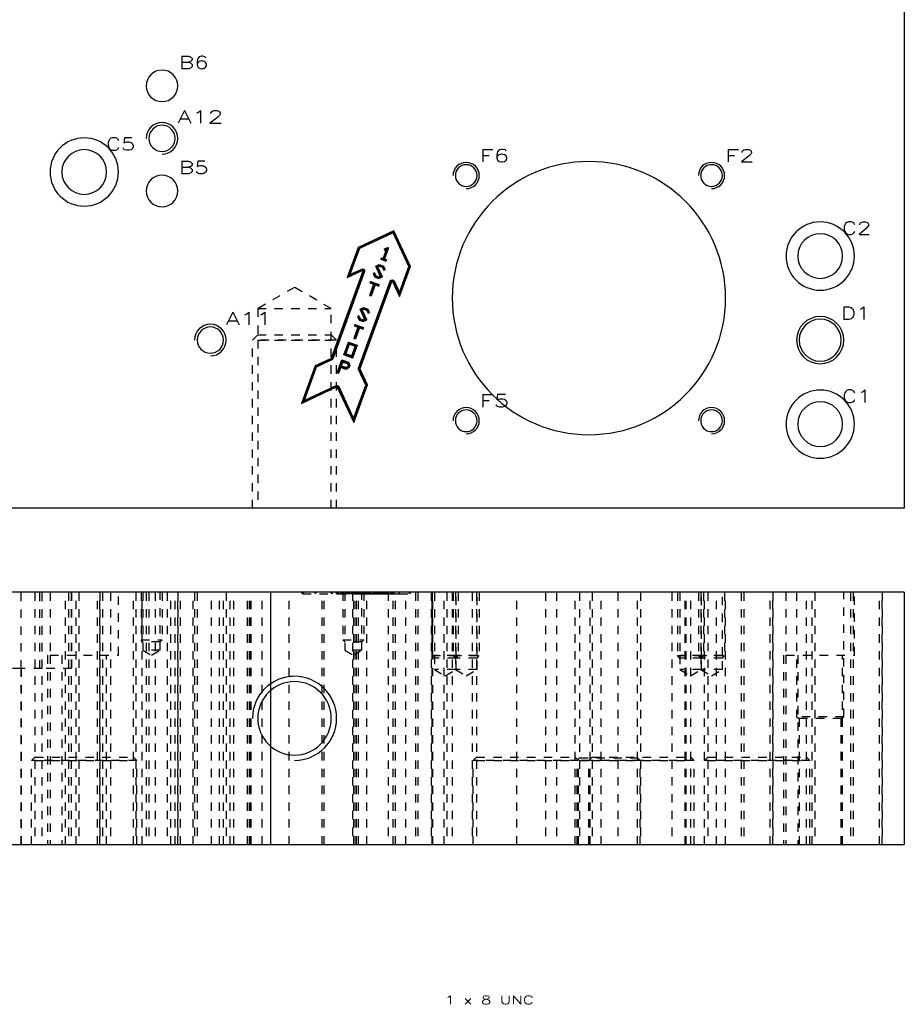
# Model space of a CAD drawing. Header units: inches. Extents: x 3 to 289, y 4 to 291.
# Tile 162 of 256: x 138 to 148, y 96 to 107. Entities that reach past the tile are written whole.
import ezdxf
from ezdxf.enums import TextEntityAlignment as Align

# ---------------------------------------------------------------- set-up
doc = ezdxf.new("R2010")
doc.units = ezdxf.units.IN
doc.header["$LTSCALE"] = 0.5
doc.header["$MEASUREMENT"] = 0
doc.linetypes.add('HIDDEN', pattern=[0.225, 0.15, -0.075])
for name, color, linetype in [('DBU', 7, 'Continuous'), ('DIN', 7, 'Continuous'), ('MFB', 7, 'Continuous')]:
    doc.layers.add(name, color=color, linetype=linetype)
doc.styles.add('VERO0-Simplex', font='simplex_.ttf')

msp = doc.modelspace()

# ---------------------------------------------------------------- linework, layer by layer
at = {"layer": 'MFB', "color": 254, "linetype": 'Continuous'}
for p, q in [((148.081, 127.967), (148.081, 101.467)), ((142.013, 104.768), (141.588, 104.57)), ((142.009, 104.756), (141.595, 104.563)), ((142.004, 104.744), (141.603, 104.556)), ((142.009, 104.756), (142.004, 104.744)), ((142.192, 104.342), (142.004, 104.744)), ((142.009, 104.756), (142.013, 104.768)), ((142.202, 104.342), (142.009, 104.756)), ((142.211, 104.343), (142.013, 104.768)), ((141.588, 104.57), (141.458, 104.211)), ((141.595, 104.563), (141.474, 104.229)), ((141.603, 104.556), (141.49, 104.247)), ((141.595, 104.563), (141.588, 104.57)), ((141.595, 104.563), (141.603, 104.556)), ((141.92, 104.541), (141.884, 104.44)), ((141.938, 104.56), (141.889, 104.428)), ((141.896, 104.55), (141.937, 104.57)), ((141.896, 104.55), (141.904, 104.533)), ((141.909, 104.545), (141.896, 104.55)), ((141.95, 104.565), (141.902, 104.433)), ((141.909, 104.545), (141.904, 104.533)), ((141.904, 104.533), (141.92, 104.541)), ((141.909, 104.545), (141.938, 104.56)), ((141.92, 104.541), (141.938, 104.56)), ((141.937, 104.57), (141.95, 104.565)), ((141.937, 104.57), (141.938, 104.56)), ((141.938, 104.56), (141.95, 104.565)), ((141.863, 104.447), (141.856, 104.43)), ((141.869, 104.435), (141.856, 104.43)), ((141.856, 104.43), (141.916, 104.408)), ((141.863, 104.447), (141.884, 104.44)), ((141.863, 104.447), (141.869, 104.435)), ((141.869, 104.435), (141.889, 104.428)), ((141.889, 104.428), (141.884, 104.44)), ((141.889, 104.428), (141.902, 104.433)), ((141.889, 104.428), (141.91, 104.42)), ((141.902, 104.433), (141.923, 104.426)), ((141.91, 104.42), (141.923, 104.426)), ((141.91, 104.42), (141.916, 104.408)), ((141.916, 104.408), (141.923, 104.426)), ((141.645, 104.288), (141.268, 103.252)), ((141.654, 104.285), (141.277, 103.249)), ((141.662, 104.282), (141.285, 103.246)), ((141.458, 104.211), (141.637, 104.295)), ((141.474, 104.229), (141.633, 104.303)), ((141.49, 104.247), (141.63, 104.312)), ((141.782, 104.266), (141.765, 104.258)), ((141.765, 104.258), (141.785, 104.216)), ((141.765, 104.258), (141.778, 104.254)), ((141.782, 104.266), (141.778, 104.254)), ((141.782, 104.266), (141.799, 104.231)), ((141.797, 104.347), (141.839, 104.366)), ((141.851, 104.227), (141.797, 104.347)), ((141.797, 104.347), (141.81, 104.342)), ((141.81, 104.342), (141.84, 104.356)), ((141.863, 104.223), (141.81, 104.342)), ((141.81, 104.342), (141.822, 104.337)), ((141.822, 104.337), (141.84, 104.346)), ((141.876, 104.218), (141.822, 104.337)), ((141.839, 104.366), (141.888, 104.348)), ((141.839, 104.366), (141.84, 104.356)), ((141.84, 104.356), (141.881, 104.341)), ((141.84, 104.356), (141.84, 104.346)), ((141.84, 104.346), (141.875, 104.333)), ((141.881, 104.341), (141.875, 104.333)), ((141.875, 104.333), (141.891, 104.298)), ((141.888, 104.348), (141.881, 104.341)), ((141.881, 104.341), (141.896, 104.311)), ((141.888, 104.348), (141.908, 104.306)), ((141.896, 104.311), (141.891, 104.298)), ((141.891, 104.298), (141.908, 104.306)), ((141.908, 104.306), (141.896, 104.311)), ((142.079, 104.032), (142.192, 104.342)), ((142.08, 104.008), (142.202, 104.342)), ((142.081, 103.985), (142.211, 104.343)), ((142.202, 104.342), (142.192, 104.342)), ((142.202, 104.342), (142.211, 104.343)), ((141.474, 104.229), (141.458, 104.211)), ((141.474, 104.229), (141.49, 104.247)), ((141.592, 103.134), (141.969, 104.17)), ((141.601, 103.131), (141.978, 104.167)), ((141.61, 103.128), (141.987, 104.164)), ((141.735, 104.165), (141.728, 104.147)), ((141.728, 104.147), (141.741, 104.153)), ((141.728, 104.147), (141.771, 104.131)), ((141.735, 104.165), (141.839, 104.127)), ((141.735, 104.165), (141.741, 104.153)), ((141.741, 104.153), (141.784, 104.137)), ((141.778, 104.254), (141.792, 104.224)), ((141.792, 104.224), (141.785, 104.216)), ((141.785, 104.216), (141.834, 104.198)), ((141.792, 104.224), (141.799, 104.231)), ((141.792, 104.224), (141.833, 104.209)), ((141.799, 104.231), (141.833, 104.219)), ((141.833, 104.219), (141.851, 104.227)), ((141.833, 104.209), (141.863, 104.223)), ((141.833, 104.209), (141.833, 104.219)), ((141.833, 104.209), (141.834, 104.198)), ((141.834, 104.198), (141.876, 104.218)), ((141.863, 104.223), (141.851, 104.227)), ((141.863, 104.223), (141.876, 104.218)), ((141.997, 104.164), (142.081, 103.985)), ((142.006, 104.168), (142.08, 104.008)), ((142.014, 104.172), (142.079, 104.032)), ((141.771, 104.131), (141.723, 103.999)), ((141.784, 104.137), (141.736, 104.005)), ((141.789, 104.125), (141.741, 103.993)), ((141.771, 104.131), (141.784, 104.137)), ((141.784, 104.137), (141.789, 104.125)), ((141.784, 104.137), (141.827, 104.121)), ((141.789, 104.125), (141.832, 104.109)), ((141.839, 104.127), (141.827, 104.121)), ((141.827, 104.121), (141.832, 104.109)), ((141.832, 104.109), (141.839, 104.127)), ((142.08, 104.008), (142.079, 104.032)), ((141.723, 103.999), (141.736, 104.005)), ((141.723, 103.999), (141.741, 103.993)), ((141.741, 103.993), (141.736, 104.005)), ((142.08, 104.008), (142.081, 103.985)), ((141.611, 103.836), (141.653, 103.855)), ((141.665, 103.716), (141.611, 103.836)), ((141.611, 103.836), (141.624, 103.831)), ((141.624, 103.831), (141.654, 103.845)), ((141.677, 103.712), (141.624, 103.831)), ((141.624, 103.831), (141.636, 103.826)), ((141.636, 103.826), (141.654, 103.835)), ((141.69, 103.707), (141.636, 103.826)), ((141.653, 103.855), (141.702, 103.837)), ((141.653, 103.855), (141.654, 103.845)), ((141.654, 103.845), (141.696, 103.83)), ((141.654, 103.845), (141.654, 103.835)), ((141.654, 103.835), (141.689, 103.822)), ((141.696, 103.83), (141.689, 103.822)), ((141.689, 103.822), (141.705, 103.787)), ((141.702, 103.837), (141.696, 103.83)), ((141.696, 103.83), (141.71, 103.8)), ((141.702, 103.837), (141.722, 103.795)), ((141.71, 103.8), (141.705, 103.787)), ((141.705, 103.787), (141.722, 103.795)), ((141.722, 103.795), (141.71, 103.8)), ((141.596, 103.756), (141.579, 103.747)), ((141.579, 103.747), (141.599, 103.705)), ((141.579, 103.747), (141.592, 103.743)), ((141.596, 103.756), (141.592, 103.743)), ((141.592, 103.743), (141.606, 103.713)), ((141.596, 103.756), (141.613, 103.72)), ((141.606, 103.713), (141.599, 103.705)), ((141.599, 103.705), (141.648, 103.687)), ((141.606, 103.713), (141.613, 103.72)), ((141.606, 103.713), (141.647, 103.698)), ((141.613, 103.72), (141.647, 103.708)), ((141.647, 103.708), (141.665, 103.716)), ((141.647, 103.698), (141.677, 103.712)), ((141.647, 103.698), (141.647, 103.708)), ((141.647, 103.698), (141.648, 103.687)), ((141.648, 103.687), (141.69, 103.707)), ((141.677, 103.712), (141.665, 103.716)), ((141.677, 103.712), (141.69, 103.707)), ((141.585, 103.62), (141.537, 103.488)), ((141.549, 103.654), (141.542, 103.636)), ((141.542, 103.636), (141.555, 103.642)), ((141.542, 103.636), (141.585, 103.62)), ((141.549, 103.654), (141.653, 103.616)), ((141.549, 103.654), (141.555, 103.642)), ((141.598, 103.626), (141.55, 103.494)), ((141.555, 103.642), (141.598, 103.626)), ((141.603, 103.614), (141.555, 103.482)), ((141.585, 103.62), (141.598, 103.626)), ((141.598, 103.626), (141.603, 103.614)), ((141.598, 103.626), (141.641, 103.61)), ((141.603, 103.614), (141.646, 103.598)), ((141.653, 103.616), (141.641, 103.61)), ((141.641, 103.61), (141.646, 103.598)), ((141.646, 103.598), (141.653, 103.616)), ((141.417, 103.292), (141.472, 103.442)), ((141.472, 103.442), (141.576, 103.405)), ((141.478, 103.43), (141.472, 103.442)), ((141.537, 103.488), (141.55, 103.494)), ((141.537, 103.488), (141.555, 103.482)), ((141.555, 103.482), (141.55, 103.494)), ((141.43, 103.298), (141.478, 103.43)), ((141.442, 103.304), (141.483, 103.418)), ((141.478, 103.43), (141.483, 103.418)), ((141.478, 103.43), (141.564, 103.399)), ((141.483, 103.418), (141.551, 103.393)), ((141.551, 103.393), (141.51, 103.279)), ((141.564, 103.399), (141.516, 103.267)), ((141.576, 103.405), (141.521, 103.254)), ((141.551, 103.393), (141.564, 103.399)), ((141.564, 103.399), (141.576, 103.405)), ((141.265, 103.249), (141.075, 103.16)), ((141.269, 103.24), (141.082, 103.153)), ((141.273, 103.232), (141.09, 103.147)), ((141.34, 103.081), (141.395, 103.231)), ((141.377, 103.153), (141.401, 103.219)), ((141.389, 103.158), (141.406, 103.206)), ((141.395, 103.231), (141.472, 103.203)), ((141.395, 103.231), (141.401, 103.219)), ((141.401, 103.219), (141.465, 103.195)), ((141.401, 103.219), (141.406, 103.206)), ((141.406, 103.206), (141.458, 103.188)), ((141.43, 103.298), (141.417, 103.292)), ((141.521, 103.254), (141.417, 103.292)), ((141.43, 103.298), (141.442, 103.304)), ((141.516, 103.267), (141.43, 103.298)), ((141.51, 103.279), (141.442, 103.304)), ((141.472, 103.203), (141.465, 103.195)), ((141.472, 103.203), (141.489, 103.166)), ((141.516, 103.267), (141.51, 103.279)), ((141.516, 103.267), (141.521, 103.254)), ((141.075, 103.16), (140.913, 102.714)), ((141.082, 103.153), (140.929, 102.731)), ((141.09, 103.147), (140.945, 102.749)), ((141.082, 103.153), (141.075, 103.16)), ((141.082, 103.153), (141.09, 103.147)), ((141.34, 103.081), (141.353, 103.086)), ((141.353, 103.086), (141.377, 103.153)), ((141.358, 103.074), (141.353, 103.086)), ((141.358, 103.074), (141.382, 103.14)), ((141.389, 103.158), (141.377, 103.153)), ((141.382, 103.14), (141.377, 103.153)), ((141.441, 103.129), (141.377, 103.153)), ((141.441, 103.119), (141.382, 103.14)), ((141.44, 103.14), (141.389, 103.158)), ((141.463, 103.15), (141.44, 103.14)), ((141.441, 103.129), (141.44, 103.14)), ((141.471, 103.143), (141.441, 103.129)), ((141.478, 103.136), (141.441, 103.119)), ((141.441, 103.119), (141.441, 103.129)), ((141.465, 103.195), (141.458, 103.188)), ((141.458, 103.188), (141.468, 103.165)), ((141.468, 103.165), (141.463, 103.15)), ((141.471, 103.143), (141.463, 103.15)), ((141.465, 103.195), (141.479, 103.165)), ((141.479, 103.165), (141.468, 103.165)), ((141.479, 103.165), (141.471, 103.143)), ((141.478, 103.136), (141.471, 103.143)), ((141.489, 103.166), (141.478, 103.136)), ((141.489, 103.166), (141.479, 103.165)), ((141.679, 102.932), (141.593, 103.116)), ((141.689, 102.933), (141.602, 103.119)), ((141.698, 102.933), (141.61, 103.123)), ((141.34, 103.081), (141.358, 103.074)), ((140.913, 102.714), (141.332, 102.91)), ((140.929, 102.731), (141.329, 102.918)), ((140.945, 102.749), (141.325, 102.926)), ((141.34, 102.907), (141.536, 102.487)), ((141.349, 102.911), (141.535, 102.511)), ((141.357, 102.914), (141.534, 102.534)), ((141.534, 102.534), (141.679, 102.932)), ((141.535, 102.511), (141.689, 102.933)), ((141.536, 102.487), (141.698, 102.933)), ((141.689, 102.933), (141.679, 102.932)), ((141.689, 102.933), (141.698, 102.933)), ((140.929, 102.731), (140.945, 102.749)), ((140.929, 102.731), (140.913, 102.714)), ((141.535, 102.511), (141.534, 102.534)), ((141.535, 102.511), (141.536, 102.487)), ((148.081, 101.467), (117.581, 101.467)), ((148.081, 100.467), (117.581, 100.467)), ((148.081, 100.467), (148.081, 97.467)), ((117.581, 97.467), (148.081, 97.467))]:
    msp.add_line(p, q, dxfattribs=at)
at = {"layer": 'MFB', "color": 4, "linetype": 'Continuous'}
for p, q in [((141.633, 104.303), (141.63, 104.312)), ((141.633, 104.303), (141.637, 104.295)), ((141.654, 104.285), (141.645, 104.288)), ((141.654, 104.285), (141.662, 104.282)), ((141.978, 104.167), (141.969, 104.17)), ((141.978, 104.167), (141.987, 104.164)), ((142.006, 104.168), (141.997, 104.164)), ((142.006, 104.168), (142.014, 104.172)), ((141.269, 103.24), (141.265, 103.249)), ((141.277, 103.249), (141.268, 103.252)), ((141.269, 103.24), (141.273, 103.232)), ((141.277, 103.249), (141.285, 103.246)), ((141.601, 103.131), (141.592, 103.134)), ((141.602, 103.119), (141.593, 103.116)), ((141.601, 103.131), (141.61, 103.128)), ((141.602, 103.119), (141.61, 103.123)), ((141.329, 102.918), (141.325, 102.926)), ((141.329, 102.918), (141.332, 102.91)), ((141.349, 102.911), (141.34, 102.907)), ((141.349, 102.911), (141.357, 102.914))]:
    msp.add_line(p, q, dxfattribs=at)
at = {"layer": 'MFB', "color": 254, "linetype": 'HIDDEN'}
for p, q in [((140.831, 104.094), (140.393, 103.842)), ((141.268, 103.842), (140.831, 104.094)), ((140.393, 103.842), (141.268, 103.842)), ((140.393, 103.842), (140.393, 103.467)), ((141.268, 103.467), (141.268, 103.842)), ((140.393, 103.529), (140.331, 103.467)), ((140.331, 101.467), (140.331, 103.467)), ((141.331, 103.467), (140.331, 103.467)), ((140.393, 103.529), (141.268, 103.529)), ((140.393, 103.467), (140.393, 101.467)), ((140.393, 103.467), (141.268, 103.467)), ((141.268, 103.529), (141.331, 103.467)), ((141.268, 101.467), (141.268, 103.467)), ((141.331, 101.467), (141.331, 103.467)), ((137.58, 99.561), (137.58, 100.467)), ((137.745, 100.467), (137.745, 98.467)), ((137.805, 99.561), (137.805, 100.467)), ((137.827, 100.467), (137.827, 97.467)), ((137.83, 99.561), (137.83, 100.467)), ((137.924, 100.467), (137.924, 99.717)), ((138.108, 97.467), (138.108, 100.467)), ((138.143, 100.467), (138.143, 97.467)), ((138.143, 100.467), (138.143, 97.467)), ((138.174, 100.467), (138.174, 97.467)), ((138.18, 100.467), (138.18, 99.561)), ((138.237, 97.467), (138.237, 100.467)), ((138.268, 100.467), (138.268, 97.467)), ((138.487, 97.467), (138.487, 100.467)), ((138.518, 97.467), (138.518, 100.467)), ((138.518, 100.467), (138.518, 97.467)), ((138.549, 100.467), (138.549, 97.467)), ((138.643, 100.467), (138.643, 97.467)), ((138.737, 99.717), (138.737, 100.467)), ((138.917, 98.467), (138.917, 100.467)), ((138.945, 100.467), (138.945, 97.467)), ((139.006, 100.467), (139.006, 99.902)), ((139.018, 97.467), (139.018, 100.467)), ((139.029, 100.467), (139.029, 99.777)), ((139.068, 100.467), (139.068, 97.467)), ((139.068, 100.467), (139.068, 97.467)), ((139.099, 100.467), (139.099, 97.467)), ((139.174, 100.467), (139.174, 97.467)), ((139.232, 99.777), (139.232, 100.467)), ((139.256, 100.467), (139.256, 99.902)), ((139.315, 100.467), (139.315, 97.467)), ((139.362, 97.467), (139.362, 100.467)), ((139.412, 97.467), (139.412, 100.467)), ((139.443, 97.467), (139.443, 100.467)), ((139.443, 100.467), (139.443, 97.467)), ((139.476, 97.467), (139.476, 100.467)), ((139.627, 97.467), (139.627, 100.467)), ((139.643, 100.467), (139.643, 97.467)), ((139.674, 100.467), (139.674, 97.467)), ((139.846, 97.467), (139.846, 100.467)), ((139.94, 97.467), (139.94, 100.467)), ((139.987, 97.467), (139.987, 100.467)), ((140.018, 100.467), (140.018, 97.467)), ((140.065, 97.467), (140.065, 100.467)), ((140.065, 97.467), (140.065, 100.467)), ((140.108, 97.467), (140.108, 100.467)), ((140.271, 97.467), (140.271, 100.467)), ((140.296, 97.467), (140.296, 100.467)), ((140.306, 97.467), (140.306, 100.467)), ((140.317, 97.467), (140.317, 100.467)), ((140.448, 97.467), (140.448, 100.467)), ((140.546, 100.467), (140.546, 97.467)), ((140.548, 97.467), (140.548, 100.467)), ((140.767, 97.467), (140.767, 100.467)), ((140.929, 100.447), (140.913, 100.467)), ((140.929, 100.447), (140.945, 100.467)), ((140.929, 100.447), (141.329, 100.447)), ((141.082, 100.447), (141.075, 100.467)), ((141.082, 100.447), (141.09, 100.467)), ((141.158, 97.467), (141.158, 100.467)), ((141.184, 97.467), (141.184, 100.467)), ((141.269, 100.447), (141.265, 100.467)), ((141.277, 100.447), (141.268, 100.467)), ((141.269, 100.447), (141.273, 100.467)), ((141.277, 100.447), (141.285, 100.467)), ((141.329, 100.447), (141.325, 100.467)), ((141.329, 100.447), (141.332, 100.467)), ((141.329, 100.447), (141.349, 100.447)), ((141.349, 100.447), (141.34, 100.467)), ((141.34, 100.467), (141.353, 100.45)), ((141.349, 100.447), (141.357, 100.467)), ((141.349, 100.447), (141.535, 100.447)), ((141.358, 100.467), (141.353, 100.45)), ((141.353, 100.45), (141.377, 100.45)), ((141.382, 100.467), (141.377, 100.45)), ((141.389, 100.467), (141.377, 100.45)), ((141.441, 100.45), (141.377, 100.45)), ((141.395, 100.467), (141.401, 100.45)), ((141.401, 100.45), (141.406, 100.467)), ((141.406, 100.467), (141.406, 99.902)), ((141.43, 100.45), (141.417, 100.467)), ((141.429, 100.467), (141.429, 99.777)), ((141.43, 100.45), (141.442, 100.467)), ((141.441, 100.45), (141.44, 100.467)), ((141.441, 100.467), (141.441, 100.45)), ((141.471, 100.45), (141.441, 100.45)), ((141.465, 100.45), (141.458, 100.467)), ((141.474, 100.447), (141.458, 100.467)), ((141.471, 100.45), (141.463, 100.467)), ((141.472, 100.467), (141.465, 100.45)), ((141.479, 100.45), (141.468, 100.467)), ((141.478, 100.467), (141.471, 100.45)), ((141.479, 100.45), (141.471, 100.45)), ((141.477, 100.453), (141.472, 100.467)), ((141.474, 100.447), (141.49, 100.467)), ((141.478, 100.45), (141.477, 100.453)), ((141.478, 100.451), (141.483, 100.467)), ((141.478, 100.45), (141.478, 100.451)), ((141.489, 100.467), (141.479, 100.45)), ((141.516, 100.45), (141.479, 100.45)), ((141.516, 100.45), (141.51, 100.467)), ((141.516, 100.45), (141.521, 100.467)), ((141.564, 100.45), (141.516, 100.45)), ((141.52, 100.467), (141.52, 97.467)), ((141.535, 100.447), (141.534, 100.467)), ((141.535, 100.447), (141.536, 100.467)), ((141.535, 100.447), (141.689, 100.447)), ((141.536, 97.467), (141.536, 100.467)), ((141.537, 100.467), (141.55, 100.45)), ((141.54, 97.467), (141.54, 100.467)), ((141.542, 100.467), (141.555, 100.45)), ((141.549, 100.467), (141.555, 100.45)), ((141.554, 100.463), (141.55, 100.45)), ((141.551, 100.467), (141.564, 100.45)), ((141.555, 100.467), (141.554, 100.463)), ((141.564, 100.45), (141.576, 100.467)), ((141.598, 100.45), (141.564, 100.45)), ((141.565, 97.467), (141.565, 100.467)), ((141.568, 97.467), (141.568, 100.467)), ((141.579, 100.467), (141.592, 100.45)), ((141.585, 100.467), (141.598, 100.45)), ((141.595, 100.447), (141.588, 100.467)), ((141.591, 100.467), (141.6, 100.447)), ((141.601, 100.448), (141.592, 100.467)), ((141.593, 100.456), (141.592, 100.45)), ((141.602, 100.447), (141.593, 100.467)), ((141.593, 97.467), (141.593, 100.467)), ((141.594, 100.46), (141.593, 100.456)), ((141.596, 100.467), (141.594, 100.46)), ((141.595, 100.447), (141.597, 100.45)), ((141.597, 100.451), (141.598, 100.453)), ((141.597, 100.45), (141.597, 100.451)), ((141.598, 100.451), (141.603, 100.467)), ((141.598, 100.453), (141.603, 100.467)), ((141.598, 100.45), (141.598, 100.451)), ((141.598, 100.45), (141.641, 100.45)), ((141.606, 100.45), (141.599, 100.467)), ((141.609, 100.467), (141.6, 100.447)), ((141.601, 100.447), (141.61, 100.467)), ((141.601, 100.447), (141.601, 100.448)), ((141.602, 100.447), (141.61, 100.467)), ((141.606, 100.45), (141.613, 100.467)), ((141.611, 100.467), (141.624, 100.45)), ((141.624, 100.45), (141.636, 100.467)), ((141.633, 100.447), (141.63, 100.467)), ((141.632, 99.777), (141.632, 100.467)), ((141.633, 100.447), (141.637, 100.467)), ((141.641, 100.45), (141.646, 100.467)), ((141.653, 100.467), (141.641, 100.45)), ((141.641, 100.45), (141.647, 100.45)), ((141.654, 100.447), (141.645, 100.467)), ((141.653, 100.45), (141.646, 100.467)), ((141.647, 100.45), (141.648, 100.467)), ((141.647, 100.459), (141.647, 100.467)), ((141.647, 100.45), (141.647, 100.459)), ((141.647, 100.45), (141.677, 100.45)), ((141.653, 100.467), (141.654, 100.45)), ((141.655, 100.447), (141.653, 100.45)), ((141.654, 100.45), (141.654, 100.467)), ((141.654, 100.447), (141.662, 100.467)), ((141.655, 100.447), (141.664, 100.467)), ((141.656, 100.467), (141.656, 99.902)), ((141.677, 100.45), (141.665, 100.467)), ((141.677, 100.45), (141.69, 100.467)), ((141.677, 100.45), (141.696, 100.45)), ((141.689, 100.447), (141.679, 100.467)), ((141.689, 100.447), (141.698, 100.467)), ((141.689, 100.465), (141.689, 100.467)), ((141.696, 100.45), (141.689, 100.465)), ((141.689, 100.447), (141.978, 100.447)), ((141.69, 97.467), (141.69, 100.467)), ((141.702, 100.467), (141.696, 100.45)), ((141.696, 100.45), (141.71, 100.45)), ((141.71, 100.45), (141.705, 100.467)), ((141.722, 100.467), (141.71, 100.45)), ((141.723, 100.467), (141.736, 100.45)), ((141.728, 100.467), (141.741, 100.45)), ((141.735, 100.467), (141.741, 100.45)), ((141.741, 100.467), (141.736, 100.45)), ((141.784, 100.45), (141.736, 100.45)), ((141.765, 100.467), (141.778, 100.45)), ((141.771, 100.467), (141.784, 100.45)), ((141.782, 100.467), (141.778, 100.45)), ((141.784, 100.45), (141.789, 100.467)), ((141.784, 100.45), (141.827, 100.45)), ((141.792, 100.45), (141.785, 100.467)), ((141.792, 100.45), (141.799, 100.467)), ((141.797, 100.467), (141.81, 100.45)), ((141.81, 100.45), (141.822, 100.467)), ((141.827, 100.45), (141.832, 100.467)), ((141.839, 100.467), (141.827, 100.45)), ((141.827, 100.45), (141.833, 100.45)), ((141.833, 100.45), (141.834, 100.467)), ((141.833, 100.45), (141.833, 100.467)), ((141.833, 100.45), (141.863, 100.45)), ((141.839, 100.467), (141.84, 100.45)), ((141.84, 100.45), (141.84, 100.467)), ((141.863, 100.45), (141.851, 100.467)), ((141.866, 100.453), (141.856, 100.467)), ((141.863, 100.45), (141.876, 100.467)), ((141.863, 100.467), (141.867, 100.455)), ((141.863, 100.45), (141.881, 100.45)), ((141.869, 100.45), (141.866, 100.453)), ((141.867, 100.455), (141.869, 100.45)), ((141.875, 100.465), (141.875, 100.467)), ((141.881, 100.45), (141.875, 100.465)), ((141.888, 100.467), (141.881, 100.45)), ((141.881, 100.45), (141.896, 100.45)), ((141.889, 100.45), (141.884, 100.467)), ((141.889, 100.45), (141.902, 100.467)), ((141.896, 100.45), (141.891, 100.467)), ((141.908, 100.467), (141.896, 100.45)), ((141.909, 100.45), (141.896, 100.467)), ((141.896, 100.45), (141.91, 100.45)), ((141.909, 100.45), (141.904, 100.467)), ((141.91, 100.45), (141.916, 100.467)), ((141.91, 100.45), (141.923, 100.467)), ((141.938, 100.45), (141.91, 100.45)), ((141.92, 100.467), (141.922, 100.465)), ((141.922, 100.465), (141.938, 100.45)), ((141.937, 100.467), (141.938, 100.45)), ((141.938, 100.45), (141.95, 100.467)), ((141.945, 100.467), (141.945, 97.467)), ((141.978, 100.447), (141.969, 100.467)), ((141.978, 100.447), (141.987, 100.467)), ((141.978, 100.447), (142.006, 100.447)), ((142.006, 100.447), (141.997, 100.467)), ((142.002, 97.467), (142.002, 100.467)), ((142.009, 100.447), (142.004, 100.467)), ((142.006, 100.447), (142.014, 100.467)), ((142.006, 100.447), (142.08, 100.447)), ((142.009, 100.447), (142.013, 100.467)), ((142.031, 97.467), (142.031, 100.467)), ((142.08, 100.447), (142.079, 100.467)), ((142.08, 100.447), (142.081, 100.467)), ((142.08, 100.447), (142.202, 100.447)), ((142.156, 97.467), (142.156, 100.467)), ((142.202, 100.447), (142.192, 100.467)), ((142.202, 100.447), (142.211, 100.467)), ((142.268, 100.467), (142.268, 97.467)), ((142.299, 100.467), (142.299, 97.467)), ((142.456, 100.467), (142.456, 97.467)), ((142.466, 100.467), (142.466, 99.713)), ((142.468, 97.467), (142.468, 100.467)), ((142.476, 97.467), (142.476, 100.467)), ((142.494, 100.467), (142.494, 99.713)), ((142.612, 97.467), (142.612, 100.467)), ((142.643, 100.467), (142.643, 97.467)), ((142.706, 100.467), (142.706, 97.467)), ((142.716, 100.467), (142.716, 99.713)), ((142.744, 100.467), (142.744, 99.713)), ((142.751, 99.713), (142.751, 100.467)), ((142.778, 100.467), (142.778, 99.713)), ((142.945, 100.467), (142.945, 97.467)), ((142.995, 100.467), (142.995, 98.467)), ((143.001, 99.713), (143.001, 100.467)), ((143.028, 100.467), (143.028, 99.713)), ((143.476, 97.467), (143.476, 100.467)), ((143.815, 100.467), (143.815, 97.467)), ((143.945, 100.467), (143.945, 97.467)), ((144.167, 98.467), (144.167, 100.467)), ((144.221, 100.467), (144.221, 98.467)), ((144.346, 97.467), (144.346, 100.467)), ((144.37, 100.467), (144.37, 98.467)), ((144.476, 97.467), (144.476, 100.467)), ((144.674, 100.467), (144.674, 97.467)), ((144.909, 98.467), (144.909, 100.467)), ((144.945, 100.467), (144.945, 97.467)), ((145.315, 100.467), (145.315, 97.467)), ((145.383, 100.467), (145.383, 99.713)), ((145.411, 100.467), (145.411, 99.713)), ((145.476, 97.467), (145.476, 100.467)), ((145.487, 97.467), (145.487, 100.467)), ((145.542, 98.467), (145.542, 100.467)), ((145.633, 100.467), (145.633, 99.713)), ((145.661, 100.467), (145.661, 99.713)), ((145.668, 99.713), (145.668, 100.467)), ((145.695, 100.467), (145.695, 99.713)), ((145.706, 97.467), (145.706, 100.467)), ((145.745, 100.467), (145.745, 98.467)), ((145.846, 97.467), (145.846, 100.467)), ((145.918, 99.713), (145.918, 100.467)), ((145.945, 100.467), (145.945, 99.713)), ((145.956, 97.467), (145.956, 100.467)), ((146.143, 100.467), (146.143, 97.467)), ((146.143, 100.467), (146.143, 97.467)), ((146.174, 100.467), (146.174, 97.467)), ((146.487, 97.467), (146.487, 100.467)), ((146.518, 97.467), (146.518, 100.467)), ((146.518, 100.467), (146.518, 97.467)), ((146.674, 100.467), (146.674, 99.717)), ((146.799, 100.467), (146.799, 98.985)), ((146.917, 98.467), (146.917, 100.467)), ((146.987, 97.467), (146.987, 100.467)), ((147.018, 100.467), (147.018, 97.467)), ((147.362, 98.985), (147.362, 100.467)), ((147.443, 100.467), (147.443, 97.467)), ((147.443, 100.467), (147.443, 97.467)), ((147.474, 100.467), (147.474, 97.467)), ((147.487, 99.717), (147.487, 100.467)), ((147.787, 97.467), (147.787, 100.467)), ((147.818, 97.467), (147.818, 100.467)), ((147.818, 100.467), (147.818, 97.467)), ((139.006, 99.902), (139.256, 99.902)), ((139.029, 99.878), (139.006, 99.902)), ((139.232, 99.878), (139.029, 99.878)), ((139.232, 99.878), (139.256, 99.902)), ((141.406, 99.902), (141.656, 99.902)), ((141.429, 99.878), (141.406, 99.902)), ((141.632, 99.878), (141.429, 99.878)), ((141.632, 99.878), (141.656, 99.902)), ((137.893, 99.717), (137.893, 97.467)), ((137.924, 99.717), (138.737, 99.717)), ((137.924, 99.717), (137.924, 97.467)), ((138.065, 99.717), (138.065, 97.467)), ((138.596, 97.467), (138.596, 99.717)), ((139.232, 99.777), (139.029, 99.777)), ((139.029, 99.777), (139.131, 99.718)), ((139.131, 99.718), (139.232, 99.777)), ((141.632, 99.777), (141.429, 99.777)), ((141.429, 99.777), (141.531, 99.718)), ((141.531, 99.718), (141.632, 99.777)), ((142.466, 99.713), (142.778, 99.713)), ((142.494, 99.685), (142.466, 99.713)), ((142.744, 99.713), (142.494, 99.713)), ((142.494, 99.713), (142.494, 99.548)), ((142.716, 99.713), (143.028, 99.713)), ((142.744, 99.685), (142.716, 99.713)), ((143.001, 99.713), (142.744, 99.713)), ((142.744, 99.713), (142.744, 99.548)), ((142.751, 99.548), (142.751, 99.713)), ((142.751, 99.685), (142.778, 99.713)), ((143.001, 99.548), (143.001, 99.713)), ((143.001, 99.685), (143.028, 99.713)), ((145.383, 99.713), (145.695, 99.713)), ((145.411, 99.685), (145.383, 99.713)), ((145.661, 99.713), (145.411, 99.713)), ((145.411, 99.713), (145.411, 99.548)), ((145.633, 99.713), (145.945, 99.713)), ((145.661, 99.685), (145.633, 99.713)), ((145.918, 99.713), (145.661, 99.713)), ((145.661, 99.713), (145.661, 99.548)), ((145.668, 99.548), (145.668, 99.713)), ((145.668, 99.685), (145.695, 99.713)), ((145.918, 99.548), (145.918, 99.713)), ((145.918, 99.685), (145.945, 99.713)), ((146.643, 99.717), (146.643, 97.467)), ((146.674, 99.717), (147.487, 99.717)), ((146.674, 99.717), (146.674, 97.467)), ((146.815, 99.717), (146.815, 97.467)), ((147.346, 97.467), (147.346, 99.717)), ((142.751, 99.685), (142.494, 99.685)), ((143.001, 99.685), (142.744, 99.685)), ((145.668, 99.685), (145.411, 99.685)), ((145.918, 99.685), (145.661, 99.685)), ((137.58, 99.561), (137.43, 99.561)), ((137.83, 99.561), (137.58, 99.561)), ((137.58, 97.467), (137.58, 99.561)), ((137.58, 99.561), (137.58, 97.467)), ((138.18, 99.561), (137.83, 99.561)), ((142.744, 99.548), (142.494, 99.548)), ((142.494, 99.548), (142.622, 99.473)), ((142.622, 99.473), (142.751, 99.548)), ((143.001, 99.548), (142.744, 99.548)), ((142.744, 99.548), (142.872, 99.473)), ((142.872, 99.473), (143.001, 99.548)), ((145.661, 99.548), (145.411, 99.548)), ((145.411, 99.548), (145.539, 99.473)), ((145.539, 99.473), (145.668, 99.548)), ((145.918, 99.548), (145.661, 99.548)), ((145.661, 99.548), (145.789, 99.473)), ((145.789, 99.473), (145.918, 99.548)), ((147.362, 98.985), (146.799, 98.985)), ((146.799, 98.985), (146.831, 98.967)), ((147.331, 98.967), (147.362, 98.985)), ((147.331, 98.967), (146.831, 98.967)), ((146.831, 98.967), (146.831, 97.467)), ((147.331, 97.467), (147.331, 98.967)), ((137.745, 98.506), (137.706, 98.467)), ((137.706, 97.467), (137.706, 98.467)), ((138.956, 98.467), (137.706, 98.467)), ((137.745, 98.506), (138.917, 98.506)), ((137.745, 98.467), (138.917, 98.467)), ((137.745, 98.467), (137.745, 97.467)), ((138.917, 98.506), (138.956, 98.467)), ((138.917, 97.467), (138.917, 98.467)), ((138.956, 97.467), (138.956, 98.467)), ((142.995, 98.506), (142.956, 98.467)), ((142.956, 97.467), (142.956, 98.467)), ((144.206, 98.467), (142.956, 98.467)), ((142.995, 98.506), (144.167, 98.506)), ((142.995, 98.467), (144.167, 98.467)), ((142.995, 98.467), (142.995, 97.467)), ((144.167, 98.506), (144.206, 98.467)), ((144.167, 97.467), (144.167, 98.467)), ((144.221, 98.498), (144.19, 98.467)), ((144.19, 97.467), (144.19, 98.467)), ((144.94, 98.467), (144.19, 98.467)), ((144.206, 97.467), (144.206, 98.467)), ((144.221, 98.498), (144.909, 98.498)), ((144.221, 98.467), (144.37, 98.467)), ((144.221, 98.467), (144.221, 97.467)), ((144.37, 98.506), (144.331, 98.467)), ((144.331, 97.467), (144.331, 98.467)), ((145.581, 98.467), (144.331, 98.467)), ((144.37, 98.506), (145.542, 98.506)), ((144.37, 98.467), (145.542, 98.467)), ((144.37, 98.467), (144.37, 97.467)), ((144.909, 98.498), (144.94, 98.467)), ((144.909, 97.467), (144.909, 98.467)), ((144.94, 97.467), (144.94, 98.467)), ((145.542, 98.506), (145.581, 98.467)), ((145.542, 97.467), (145.542, 98.467)), ((145.581, 97.467), (145.581, 98.467)), ((145.745, 98.506), (145.706, 98.467)), ((145.706, 97.467), (145.706, 98.467)), ((146.956, 98.467), (145.706, 98.467)), ((145.745, 98.506), (146.917, 98.506)), ((145.745, 98.467), (146.917, 98.467)), ((145.745, 98.467), (145.745, 97.467)), ((146.917, 98.506), (146.956, 98.467)), ((146.917, 97.467), (146.917, 98.467)), ((146.956, 97.467), (146.956, 98.467))]:
    msp.add_line(p, q, dxfattribs=at)
at = {"layer": 'MFB', "color": 254, "linetype": 'Continuous', "extrusion": (0, 0, -1)}
for centre, radius in [((-139.256, 106.492), 0.188), ((-139.256, 105.867), 0.156), ((-138.331, 105.467), 0.406), ((-138.331, 105.467), 0.266), ((-144.331, 103.967), 1.625), ((-142.872, 105.425), 0.129), ((-145.789, 105.425), 0.129), ((-139.256, 105.242), 0.188), ((-147.081, 104.467), 0.406), ((-147.081, 104.467), 0.266), ((-147.081, 103.467), 0.281), ((-147.081, 103.467), 0.25), ((-139.831, 103.467), 0.156), ((-147.081, 102.467), 0.406), ((-147.081, 102.467), 0.266), ((-142.872, 102.508), 0.129), ((-145.789, 102.508), 0.129), ((-140.831, 98.967), 0.437)]:
    msp.add_circle(centre, radius, dxfattribs=at)
at = {"layer": 'MFB', "color": 2, "linetype": 'Continuous'}
for centre, radius in [((139.256, 105.867), 0.188), ((142.872, 105.425), 0.156), ((145.789, 105.425), 0.156), ((139.831, 103.467), 0.188), ((142.872, 102.508), 0.156), ((145.789, 102.508), 0.156), ((140.831, 98.967), 0.5)]:
    msp.add_arc(centre, radius, 270, 180, dxfattribs=at)
at = {"layer": 'MFB', "color": 254, "linetype": 'Continuous', "extrusion": (0, 0, -1)}
for centre, radius, start, end in [((-141.64, 104.29), 0.0241, 65, 200), ((-141.64, 104.29), 0.015, 65, 200), ((-141.64, 104.29), 0.00591, 65, 200), ((-141.992, 104.161), 0.0241, 20, 155), ((-141.992, 104.161), 0.015, 20, 155), ((-141.992, 104.161), 0.00591, 20, 155), ((-141.263, 103.254), 0.00591, 200, 245), ((-141.263, 103.254), 0.015, 200, 245), ((-141.263, 103.254), 0.0241, 200, 245), ((-141.615, 103.126), 0.0241, 335, 20), ((-141.615, 103.126), 0.015, 335, 20), ((-141.615, 103.126), 0.00591, 335, 20), ((-141.335, 102.904), 0.0241, 65, 155), ((-141.335, 102.904), 0.015, 65, 155), ((-141.335, 102.904), 0.00591, 65, 155)]:
    msp.add_arc(centre, radius, start, end, dxfattribs=at)
at = {"layer": 'MFB', "color": 254, "linetype": 'HIDDEN'}
msp.add_arc((140.831, 98.967), 0.5, 270, 180, dxfattribs=at)

# ---------------------------------------------------------------- texts
at = {"layer": 'DBU', "color": 7, "linetype": 'Continuous', "style": 'VERO0-Simplex'}
for s, width, p, p2 in [('B6', 1.10599, (139.459, 106.695), (139.809, 106.695)), ('A12', 1.349291, (139.437, 106.048), (139.987, 106.048)), ('C5', 1.10599, (138.589, 105.725), (138.939, 105.725)), ('F6', 1.310939, (143.034, 105.586), (143.384, 105.586)), ('F2', 1.310939, (145.951, 105.586), (146.301, 105.586)), ('B5', 1.10599, (139.459, 105.445), (139.809, 105.445)), ('C2', 1.10599, (147.339, 104.725), (147.689, 104.725)), ('A11', 1.449524, (140.012, 103.648), (140.562, 103.648)), ('D1', 1.346222, (147.328, 103.714), (147.678, 103.714)), ('C1', 1.214131, (147.339, 102.725), (147.689, 102.725)), ('F5', 1.310939, (143.034, 102.67), (143.384, 102.67))]:
    msp.add_text(s, height=0.15, dxfattribs=dict(at, width=width)).set_placement(p, p2, align=Align.FIT)
at = {"layer": 'DIN', "color": 7, "linetype": 'Continuous', "style": 'VERO0-Simplex', "width": 1.263664}
msp.add_text('1 x 8 UNC', height=0.1, dxfattribs=at).set_placement((142.617, 95.567), (143.677, 95.567), align=Align.FIT)

doc.saveas('drawing.dxf')
